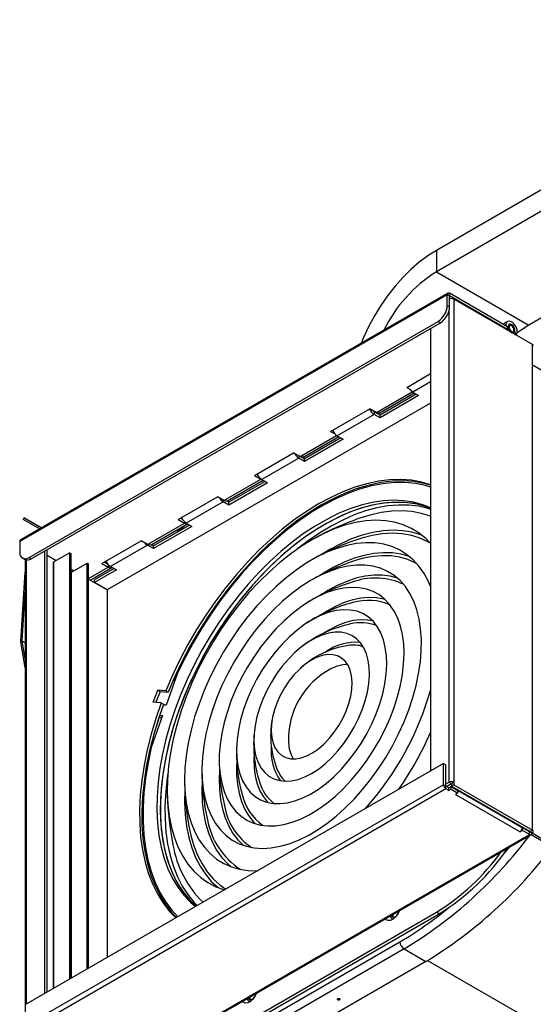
# Model space of a CAD drawing. Header units: millimetres. Extents: x 87 to 346, y 25 to 261.
# Tile 4 of 12: x 245 to 277, y 60 to 121. Entities that reach past the tile are written whole.
import ezdxf

# ---------------------------------------------------------------- set-up
doc = ezdxf.new("R2010")
doc.units = ezdxf.units.MM

msp = doc.modelspace()

# ---------------------------------------------------------------- linework, layer by layer
at = {"color": 7, "linetype": 'Continuous', "lineweight": 25}
for p, q in [((295.376, 120.501), (270.91, 106.378)), ((295.376, 119.195), (270.91, 105.071)), ((299.618, 115.113), (276.566, 101.806)), ((270.91, 106.378), (270.91, 105.071)), ((270.91, 105.071), (276.566, 101.806)), ((271.574, 103.67), (245.411, 88.567)), ((271.616, 103.762), (245.453, 88.658)), ((271.574, 103.017), (271.574, 103.67)), ((271.574, 103.67), (271.716, 103.589)), ((271.716, 103.589), (271.716, 103.752)), ((275.251, 101.711), (271.716, 103.752)), ((271.716, 102.935), (271.716, 103.589)), ((275.251, 101.548), (271.716, 103.589)), ((271.97, 103.393), (271.97, 73.834)), ((276.779, 100.617), (271.97, 103.393)), ((271.574, 103.017), (271.716, 102.935)), ((245.977, 87.587), (271.009, 102.037)), ((246.118, 87.505), (271.15, 101.956)), ((271.009, 102.037), (271.15, 101.956)), ((275.256, 102.03), (274.977, 101.869)), ((270.556, 101.613), (270.556, 74.52)), ((275.209, 101.523), (275.251, 101.548)), ((275.217, 101.528), (275.223, 101.515)), ((275.251, 101.548), (275.251, 101.711)), ((275.401, 101.778), (275.294, 101.717)), ((275.504, 101.353), (275.611, 101.415)), ((275.583, 101.307), (275.689, 101.368)), ((275.689, 101.368), (275.812, 101.216)), ((275.777, 101.195), (275.812, 101.216)), ((276.779, 70.895), (276.779, 100.617)), ((269.099, 97.996), (270.556, 98.837)), ((267.453, 96.44), (269.553, 97.652)), ((269.099, 97.996), (269.327, 97.865)), ((269.467, 97.702), (269.821, 97.498)), ((269.679, 97.58), (267.459, 96.298)), ((269.821, 97.498), (267.459, 96.135)), ((270.556, 97.025), (250.757, 85.595)), ((264.433, 95.302), (266.837, 96.69)), ((267.233, 96.461), (266.837, 96.69)), ((267.103, 96.503), (267.132, 96.52)), ((267.105, 96.502), (267.105, 96.339)), ((267.459, 96.298), (267.105, 96.502)), ((267.183, 96.457), (267.211, 96.474)), ((267.411, 96.366), (267.444, 96.435)), ((267.105, 96.339), (264.843, 95.033)), ((267.459, 96.135), (267.105, 96.339)), ((267.369, 96.419), (267.411, 96.366)), ((267.376, 96.346), (267.411, 96.366)), ((267.459, 96.135), (267.459, 96.298)), ((264.433, 95.302), (264.704, 95.146)), ((262.786, 93.745), (264.929, 94.983)), ((265.055, 94.91), (262.834, 93.628)), ((265.196, 94.828), (262.834, 93.465)), ((264.843, 95.033), (265.196, 94.828)), ((259.766, 92.608), (262.17, 93.996)), ((262.481, 93.669), (260.218, 92.363)), ((262.566, 93.767), (262.17, 93.996)), ((262.834, 93.465), (262.481, 93.669)), ((262.834, 93.628), (262.658, 93.73)), ((262.752, 93.676), (262.787, 93.697)), ((262.758, 93.733), (262.787, 93.697)), ((262.787, 93.697), (262.82, 93.765)), ((262.834, 93.465), (262.834, 93.628)), ((257.899, 91.073), (260.162, 92.379)), ((258.119, 91.051), (260.304, 92.313)), ((260.43, 92.24), (258.21, 90.959)), ((259.766, 92.608), (260.162, 92.379)), ((259.907, 92.69), (259.946, 92.667)), ((259.939, 92.682), (259.93, 92.676)), ((260.162, 92.379), (260.254, 92.342)), ((260.218, 92.363), (260.572, 92.159)), ((260.572, 92.159), (258.21, 90.795)), ((255.099, 89.914), (257.503, 91.302)), ((257.899, 91.073), (257.503, 91.302)), ((258.21, 90.959), (258.078, 91.035)), ((258.127, 91.006), (258.162, 91.027)), ((258.135, 91.061), (258.162, 91.027)), ((258.162, 91.027), (258.195, 91.095)), ((257.856, 90.999), (255.594, 89.693)), ((258.21, 90.795), (257.856, 90.999)), ((258.21, 90.795), (258.21, 90.959)), ((245.683, 90.013), (245.623, 89.909)), ((246.621, 89.333), (245.623, 89.909)), ((246.741, 89.402), (245.683, 90.013)), ((245.725, 89.989), (245.683, 90.013)), ((245.725, 89.989), (246.741, 89.402)), ((255.099, 89.914), (255.495, 89.685)), ((255.24, 89.995), (255.364, 89.924)), ((255.314, 90.012), (255.263, 89.982)), ((255.307, 90.028), (255.294, 90.026)), ((253.232, 88.379), (255.495, 89.685)), ((253.452, 88.357), (255.68, 89.643)), ((255.806, 89.571), (253.585, 88.289)), ((255.947, 89.489), (253.585, 88.126)), ((255.594, 89.693), (255.947, 89.489)), ((250.432, 87.22), (252.836, 88.607)), ((253.232, 88.379), (252.836, 88.607)), ((245.411, 88.567), (245.411, 87.913)), ((247.08, 60.967), (247.08, 88.06)), ((253.232, 88.33), (250.969, 87.024)), ((253.585, 88.126), (253.232, 88.33)), ((253.585, 88.289), (253.46, 88.362)), ((253.503, 88.337), (253.538, 88.357)), ((253.511, 88.391), (253.538, 88.357)), ((253.538, 88.357), (253.571, 88.426)), ((253.585, 88.126), (253.585, 88.289)), ((245.577, 87.547), (245.719, 87.466)), ((245.749, 87.451), (245.749, 58.812)), ((245.977, 87.587), (246.118, 87.505)), ((246.939, 60.886), (246.939, 87.979)), ((247.08, 87.718), (247.646, 87.391)), ((248.466, 87.864), (247.504, 87.309)), ((248.466, 61.768), (248.466, 87.864)), ((248.466, 87.864), (248.551, 87.816)), ((248.551, 61.817), (248.551, 87.816)), ((247.446, 87.228), (247.446, 61.179)), ((248.551, 86.869), (248.721, 86.771)), ((248.579, 86.689), (249.541, 87.244)), ((249.541, 62.388), (249.541, 87.244)), ((249.541, 87.244), (249.626, 87.195)), ((249.626, 62.437), (249.626, 87.195)), ((249.712, 86.198), (251.048, 86.969)), ((251.181, 86.901), (249.979, 86.207)), ((251.323, 86.819), (249.979, 86.044)), ((250.432, 87.22), (250.828, 86.991)), ((250.573, 87.301), (250.801, 87.17)), ((250.681, 87.337), (250.596, 87.288)), ((250.681, 87.337), (250.627, 87.332)), ((250.673, 87.359), (250.681, 87.337)), ((250.969, 87.024), (251.323, 86.819)), ((245.47, 82.435), (245.749, 86.694)), ((249.626, 86.248), (250.757, 85.595)), ((249.979, 86.044), (249.979, 86.207)), ((250.757, 85.595), (249.979, 86.044)), ((250.757, 85.595), (250.757, 85.595)), ((250.757, 85.595), (250.757, 63.09)), ((245.555, 82.477), (245.749, 85.441)), ((245.555, 82.477), (245.47, 82.435)), ((245.555, 82.477), (245.472, 82.411)), ((245.749, 80.846), (245.472, 82.411)), ((245.749, 81.383), (245.555, 82.477)), ((245.555, 82.477), (245.749, 82.365)), ((255.066, 80.508), (254.376, 78.546)), ((254.815, 80.016), (254.781, 80.02)), ((254.815, 80.016), (254.786, 80.032)), ((253.574, 78.732), (253.857, 79.461)), ((253.998, 79.379), (253.741, 78.717)), ((254.35, 79.417), (253.857, 79.461)), ((253.857, 79.461), (253.998, 79.379)), ((253.998, 79.379), (254.491, 79.335)), ((254.35, 79.417), (254.491, 79.335)), ((254.067, 78.688), (253.574, 78.732)), ((254.067, 78.688), (254.209, 78.606)), ((254.376, 78.546), (254.187, 78.548)), ((254.152, 77.907), (253.462, 75.944)), ((253.922, 77.789), (254.11, 77.787)), ((253.962, 77.909), (254.152, 77.907)), ((253.897, 77.649), (253.88, 77.658)), ((271.348, 74.977), (245.807, 60.233)), ((253.218, 74.771), (253.159, 74.805)), ((271.348, 74.977), (271.489, 74.895)), ((271.348, 73.671), (271.348, 74.977)), ((271.489, 73.589), (271.489, 74.895)), ((271.348, 73.671), (245.807, 58.926)), ((271.348, 73.671), (271.489, 73.589)), ((271.489, 73.72), (271.687, 73.834)), ((271.489, 73.426), (271.489, 73.589)), ((271.659, 73.491), (271.489, 73.589)), ((271.518, 73.573), (271.829, 73.752)), ((271.659, 73.491), (271.801, 73.572)), ((271.687, 73.834), (271.829, 73.752)), ((271.801, 73.409), (271.801, 73.572)), ((271.801, 73.572), (272.225, 73.328)), ((271.97, 73.834), (271.829, 73.752)), ((271.829, 73.752), (271.829, 73.589)), ((271.97, 73.671), (271.829, 73.589)), ((271.829, 73.589), (276.637, 70.813)), ((271.97, 73.834), (271.97, 73.671)), ((271.97, 73.671), (276.779, 70.895)), ((271.489, 73.426), (245.949, 58.681)), ((271.659, 73.328), (271.489, 73.426)), ((271.659, 73.328), (271.659, 73.491)), ((271.659, 73.328), (271.801, 73.409)), ((271.801, 73.409), (272.225, 73.164)), ((272.083, 73.442), (272.083, 73.409)), ((272.225, 73.164), (272.083, 73.083)), ((272.083, 73.083), (272.09, 73.087)), ((272.083, 73.083), (272.083, 73.083)), ((272.083, 73.083), (276.043, 70.797)), ((272.083, 73.083), (272.083, 73.083)), ((272.225, 73.36), (272.225, 73.328)), ((272.225, 73.164), (272.225, 73.328)), ((272.225, 73.328), (276.185, 71.042)), ((272.225, 73.32), (272.225, 73.328)), ((250.785, 55.726), (276.609, 70.633)), ((250.885, 55.716), (276.709, 70.624)), ((276.185, 70.878), (276.043, 70.797)), ((276.043, 70.797), (276.043, 70.797)), ((276.043, 70.797), (276.043, 70.797)), ((276.185, 71.042), (276.185, 71.074)), ((276.185, 70.878), (276.185, 71.042)), ((276.609, 70.797), (276.185, 71.042)), ((276.185, 71.042), (276.185, 71.042)), ((276.609, 70.633), (276.185, 70.878)), ((276.609, 70.797), (276.637, 70.813)), ((276.609, 70.633), (276.609, 70.797)), ((276.75, 70.715), (276.609, 70.797)), ((276.779, 70.895), (276.637, 70.813)), ((276.637, 70.813), (276.779, 70.731)), ((276.75, 70.715), (276.779, 70.731)), ((256.768, 57.71), (270.91, 65.874)), ((256.937, 57.612), (271.079, 65.776)), ((268.607, 65.887), (268.556, 65.917)), ((271.079, 65.776), (270.91, 65.874)), ((259.341, 58.673), (268.675, 64.061)), ((268.93, 63.62), (259.596, 58.232)), ((268.93, 63.62), (270.259, 62.853)), ((270.259, 62.853), (260.925, 57.465)), ((264.874, 60.565), (264.87, 60.56))]:
    msp.add_line(p, q, dxfattribs=at)
at = {"color": 1, "linetype": 'Continuous', "lineweight": 25}
for p, q in [((271.687, 73.834), (271.687, 102.715)), ((276.837, 99.35), (278.061, 98.643)), ((270.556, 98.331), (269.467, 97.702)), ((267.233, 96.461), (269.427, 97.728)), ((262.566, 93.767), (264.802, 95.058)), ((262.481, 93.816), (262.481, 93.669)), ((260.162, 92.401), (260.162, 92.379)), ((257.856, 91.098), (257.856, 90.999)), ((262.722, 90.069), (262.787, 90.031)), ((255.495, 89.767), (255.495, 89.685)), ((253.232, 88.379), (253.232, 88.33)), ((245.807, 87.433), (245.807, 60.233)), ((247.504, 61.212), (247.504, 87.309)), ((249.626, 86.297), (250.828, 86.991)), ((250.828, 87.139), (250.828, 86.991)), ((248.579, 61.833), (248.579, 86.689)), ((256.131, 82.595), (256.148, 82.585)), ((256.113, 82.564), (256.13, 82.554)), ((253.15, 74.752), (253.209, 74.717)), ((272.225, 73.328), (272.225, 73.328)), ((276.712, 70.625), (278.006, 69.878)), ((276.763, 70.722), (278.061, 69.973)), ((274.95, 69.342), (275.406, 69.872)), ((268.505, 65.887), (268.589, 65.839)), ((270.372, 62.918), (315.401, 36.924))]:
    msp.add_line(p, q, dxfattribs=at)
at = {"color": 7, "linetype": 'Continuous', "lineweight": 25, "flags": 128}
for points in [[(270.91, 106.378), (270.383, 106.044), (269.861, 105.653), (269.35, 105.21), (268.853, 104.718), (268.376, 104.182), (267.924, 103.608), (267.5, 103.001), (267.11, 102.366), (266.755, 101.711), (266.441, 101.04), (266.296, 100.691)], [(275.812, 101.216), (275.857, 101.345), (275.845, 101.514), (275.78, 101.697), (275.67, 101.863), (275.534, 101.987), (275.394, 102.048), (275.271, 102.037), (275.186, 101.956), (275.152, 101.817), (275.153, 101.767)], [(275.689, 101.368), (275.716, 101.445), (275.709, 101.547), (275.67, 101.657), (275.604, 101.757), (275.523, 101.831), (275.439, 101.868), (275.365, 101.861), (275.314, 101.812), (275.294, 101.729), (275.307, 101.624), (275.353, 101.515), (275.423, 101.419), (275.499, 101.356)], [(275.654, 101.511), (275.643, 101.583), (275.611, 101.657), (275.563, 101.722), (275.506, 101.768), (275.449, 101.788), (275.401, 101.778), (275.369, 101.741), (275.357, 101.682), (275.369, 101.61), (275.401, 101.536), (275.449, 101.471), (275.506, 101.425), (275.563, 101.405), (275.611, 101.415), (275.643, 101.452), (275.654, 101.511)], [(276.566, 101.806), (276.091, 101.5), (275.854, 101.325)], [(269.467, 97.702), (269.328, 97.815), (269.302, 97.844)], [(266.999, 96.596), (267.022, 96.57), (267.105, 96.502)], [(267.453, 96.44), (267.355, 96.42), (267.233, 96.461)], [(262.786, 93.745), (262.688, 93.726), (262.566, 93.767)], [(270.556, 92.035), (270.001, 92.197), (269.377, 92.307), (268.726, 92.353), (268.051, 92.332), (267.357, 92.247), (266.646, 92.096), (265.921, 91.881), (265.185, 91.602), (264.443, 91.262), (263.697, 90.86), (262.951, 90.401), (262.209, 89.884), (261.474, 89.314), (260.749, 88.692), (260.037, 88.021), (259.343, 87.305), (258.669, 86.547), (258.018, 85.75), (257.393, 84.918), (256.798, 84.055), (256.234, 83.165), (255.705, 82.252), (255.214, 81.32), (254.761, 80.373), (254.35, 79.417)], [(270.556, 92.001), (270.143, 92.115), (269.518, 92.226), (268.867, 92.271), (268.193, 92.251), (267.498, 92.165), (266.787, 92.014), (266.062, 91.799), (265.327, 91.521), (264.584, 91.18), (263.839, 90.779), (263.093, 90.319), (262.351, 89.803), (261.615, 89.232), (260.89, 88.61), (260.179, 87.94), (259.484, 87.223), (258.81, 86.465), (258.159, 85.668), (257.534, 84.836), (256.939, 83.973), (256.376, 83.083), (255.847, 82.17), (255.355, 81.238), (254.902, 80.292), (254.491, 79.335)], [(270.556, 91.897), (270.233, 91.992), (269.619, 92.116), (268.978, 92.175), (268.314, 92.17), (267.629, 92.099), (266.927, 91.964), (266.21, 91.764), (265.482, 91.502), (264.747, 91.178), (264.007, 90.793), (263.267, 90.35), (262.529, 89.85), (261.798, 89.296), (261.075, 88.69), (260.366, 88.036), (259.673, 87.336), (258.998, 86.593), (258.347, 85.811), (257.72, 84.993), (257.122, 84.143), (256.555, 83.266), (256.022, 82.365), (255.525, 81.445), (255.066, 80.508)], [(270.556, 90.618), (270.083, 90.807), (269.512, 90.964), (268.914, 91.057), (268.29, 91.085), (267.644, 91.049), (266.979, 90.949), (266.299, 90.784), (265.606, 90.556), (264.904, 90.267), (264.197, 89.917), (263.488, 89.508), (262.782, 89.043), (262.08, 88.523), (261.387, 87.951), (260.706, 87.33), (260.041, 86.664), (259.395, 85.955), (258.771, 85.206), (258.172, 84.423), (257.601, 83.608), (257.062, 82.766), (256.556, 81.901), (256.087, 81.017), (255.656, 80.118), (255.266, 79.21), (254.918, 78.296), (254.615, 77.381), (254.358, 76.47), (254.149, 75.567), (253.987, 74.677), (253.875, 73.804), (253.812, 72.953), (253.799, 72.127), (253.836, 71.331), (253.923, 70.569), (254.06, 69.845), (254.245, 69.162), (254.478, 68.523), (254.758, 67.933), (255.082, 67.393), (255.451, 66.907), (255.861, 66.476), (256.167, 66.213)], [(257.626, 91.23), (257.718, 91.112), (257.856, 90.999)], [(258.119, 91.051), (258.021, 91.031), (257.899, 91.073)], [(270.556, 90.588), (270.295, 90.685), (269.724, 90.842), (269.126, 90.934), (268.502, 90.963), (267.856, 90.927), (267.191, 90.826), (266.511, 90.662), (265.818, 90.434), (265.116, 90.144), (264.409, 89.794), (263.701, 89.386), (262.994, 88.92), (262.292, 88.4), (261.599, 87.829), (260.918, 87.208), (260.253, 86.541), (259.607, 85.832), (258.983, 85.084), (258.384, 84.301), (257.813, 83.486), (257.274, 82.644), (256.768, 81.778), (256.299, 80.894), (255.868, 79.996), (255.478, 79.087), (255.13, 78.173), (254.827, 77.259), (254.57, 76.348), (254.361, 75.445), (254.199, 74.555), (254.087, 73.682), (254.024, 72.83), (254.011, 72.005), (254.048, 71.209), (254.136, 70.447), (254.272, 69.723), (254.457, 69.039), (254.69, 68.401), (254.97, 67.81), (255.294, 67.27), (255.663, 66.784), (256.073, 66.354), (256.205, 66.235)], [(270.556, 90.588), (270.116, 90.742), (269.537, 90.878), (268.93, 90.951), (268.299, 90.958), (267.647, 90.902), (266.976, 90.781), (266.291, 90.596), (265.595, 90.349), (264.892, 90.04), (264.184, 89.671), (263.475, 89.244), (262.77, 88.761), (262.07, 88.224), (261.381, 87.636), (260.705, 87.001), (260.045, 86.32), (259.406, 85.598), (258.789, 84.838), (258.199, 84.045), (257.638, 83.221), (257.109, 82.371), (256.615, 81.499), (256.157, 80.61), (255.739, 79.708), (255.363, 78.797), (255.029, 77.882), (254.741, 76.968), (254.499, 76.059), (254.304, 75.16), (254.158, 74.275), (254.061, 73.408), (254.015, 72.565), (254.018, 71.748), (254.071, 70.963), (254.174, 70.212), (254.326, 69.501), (254.526, 68.831), (254.774, 68.208), (255.068, 67.633), (255.407, 67.11), (255.789, 66.641), (256.205, 66.235)], [(270.556, 90.529), (270.399, 90.578), (269.82, 90.715), (269.213, 90.787), (268.582, 90.795), (267.929, 90.738), (267.259, 90.617), (266.574, 90.433), (265.878, 90.185), (265.175, 89.876), (264.467, 89.507), (263.758, 89.08), (263.053, 88.597), (262.432, 88.124)], [(270.556, 90.109), (270.548, 90.112), (269.995, 90.283), (269.414, 90.39), (268.806, 90.434), (268.176, 90.413), (267.527, 90.328), (266.861, 90.179), (266.351, 90.026)], [(270.556, 88.436), (270.273, 88.722), (269.845, 89.068), (269.379, 89.354), (268.878, 89.577), (268.345, 89.736), (267.783, 89.831), (267.195, 89.86), (266.585, 89.824), (265.956, 89.723), (265.311, 89.557), (264.655, 89.328), (263.991, 89.036), (263.322, 88.684), (262.654, 88.273), (261.989, 87.806), (261.331, 87.285), (260.685, 86.714), (260.053, 86.095), (259.439, 85.433), (258.848, 84.73), (258.282, 83.992), (257.745, 83.222), (257.239, 82.424), (256.768, 81.604), (256.334, 80.765), (255.94, 79.914), (255.587, 79.054), (255.279, 78.19), (255.017, 77.328), (254.802, 76.472), (254.635, 75.628), (254.518, 74.8), (254.451, 73.993), (254.435, 73.211), (254.469, 72.459), (254.554, 71.742), (254.688, 71.063), (254.872, 70.426), (255.104, 69.835), (255.383, 69.294), (255.706, 68.805), (256.074, 68.371), (256.482, 67.995), (256.929, 67.679), (257.413, 67.425), (257.93, 67.234), (257.933, 67.233)], [(255.664, 89.634), (255.54, 89.538), (255.048, 89.133)], [(255.495, 89.685), (255.617, 89.643), (255.673, 89.647)], [(270.03, 88.929), (269.939, 88.964), (269.406, 89.124), (268.844, 89.218), (268.256, 89.248), (267.646, 89.212), (267.017, 89.111), (266.372, 88.945), (265.716, 88.716), (265.051, 88.424), (264.383, 88.072), (263.819, 87.729)], [(270.537, 88.457), (270.342, 88.567), (269.849, 88.786), (269.325, 88.943), (268.772, 89.036), (268.193, 89.065), (267.593, 89.03), (266.974, 88.93), (266.339, 88.767), (266.215, 88.728)], [(253.064, 88.476), (253.093, 88.442), (253.232, 88.33)], [(253.452, 88.357), (253.354, 88.337), (253.232, 88.379)], [(270.556, 85.806), (270.424, 86.111), (270.154, 86.609), (269.84, 87.053), (269.483, 87.442), (269.086, 87.772), (268.652, 88.042), (268.182, 88.25), (267.681, 88.394), (267.151, 88.474), (266.596, 88.488), (266.019, 88.438), (265.424, 88.323), (264.816, 88.143), (264.198, 87.901), (263.573, 87.598), (262.947, 87.235), (262.322, 86.815), (261.704, 86.341), (261.096, 85.816), (260.503, 85.243), (259.927, 84.626), (259.373, 83.968), (258.844, 83.276), (258.344, 82.551), (257.875, 81.8), (257.442, 81.028), (257.047, 80.239), (256.692, 79.438), (256.38, 78.63), (256.112, 77.822), (255.891, 77.018), (255.718, 76.222), (255.593, 75.442), (255.519, 74.68), (255.495, 73.944), (255.521, 73.236), (255.598, 72.562), (255.724, 71.927), (255.899, 71.334), (256.122, 70.787), (256.392, 70.289), (256.706, 69.845), (257.062, 69.456), (257.459, 69.126), (257.894, 68.856), (258.364, 68.648), (258.865, 68.504), (259.395, 68.424), (259.95, 68.41), (259.973, 68.41)], [(269.277, 87.625), (269.243, 87.638), (268.741, 87.782), (268.211, 87.861), (267.656, 87.876), (267.08, 87.825), (266.485, 87.71), (265.877, 87.531), (265.258, 87.289), (264.634, 86.985), (264.007, 86.622), (263.848, 86.521)], [(269.717, 87.199), (269.615, 87.255), (269.154, 87.459), (268.661, 87.601), (268.141, 87.679), (267.596, 87.693), (267.03, 87.644), (266.446, 87.531), (266.077, 87.429)], [(250.828, 86.991), (250.95, 86.949), (251.052, 86.972), (251.055, 86.974)], [(262.474, 70.286), (263.051, 70.568), (263.629, 70.908), (264.204, 71.304), (264.772, 71.753), (265.33, 72.252), (265.872, 72.796), (266.395, 73.383), (266.894, 74.006), (267.367, 74.663), (267.81, 75.348), (268.219, 76.056), (268.592, 76.781), (268.925, 77.519), (269.216, 78.264), (269.463, 79.01), (269.664, 79.751), (269.818, 80.484), (269.924, 81.201), (269.98, 81.898), (269.987, 82.569), (269.944, 83.21), (269.852, 83.815), (269.711, 84.381), (269.522, 84.903), (269.287, 85.377), (269.007, 85.8), (268.685, 86.168), (268.323, 86.479), (267.924, 86.731), (267.49, 86.922), (267.024, 87.049), (266.532, 87.113), (266.015, 87.113), (265.477, 87.049), (264.924, 86.921), (264.358, 86.731), (263.784, 86.479), (263.206, 86.167), (262.629, 85.799), (262.056, 85.376), (261.493, 84.901), (260.943, 84.379), (260.41, 83.813), (259.898, 83.208), (259.411, 82.567), (258.953, 81.896), (258.527, 81.199), (258.136, 80.481), (257.783, 79.749), (257.47, 79.007), (257.201, 78.261), (256.976, 77.517), (256.798, 76.779), (256.668, 76.053), (256.587, 75.346), (256.556, 74.661), (256.574, 74.004), (256.642, 73.381), (256.759, 72.794), (256.924, 72.25), (257.136, 71.752), (257.393, 71.303), (257.694, 70.907), (258.037, 70.567), (258.418, 70.285), (258.835, 70.064), (259.285, 69.904), (259.764, 69.808), (260.27, 69.776), (260.798, 69.809), (261.344, 69.905), (261.904, 70.064), (262.474, 70.286)], [(268.523, 86.319), (268.085, 86.437), (267.592, 86.501), (267.075, 86.501), (266.538, 86.437), (265.984, 86.309), (265.418, 86.118), (264.844, 85.866), (264.267, 85.555), (263.89, 85.321)], [(262.6, 71.575), (263.129, 71.836), (263.659, 72.155), (264.186, 72.53), (264.705, 72.956), (265.211, 73.431), (265.7, 73.95), (266.168, 74.508), (266.61, 75.102), (267.023, 75.724), (267.404, 76.37), (267.747, 77.035), (268.052, 77.712), (268.314, 78.396), (268.532, 79.08), (268.704, 79.759), (268.828, 80.426), (268.904, 81.075), (268.93, 81.702), (268.906, 82.3), (268.833, 82.864), (268.71, 83.389), (268.54, 83.871), (268.324, 84.306), (268.063, 84.688), (267.761, 85.016), (267.419, 85.287), (267.04, 85.497), (266.628, 85.645), (266.187, 85.73), (265.72, 85.751), (265.232, 85.708), (264.726, 85.601), (264.208, 85.431), (263.681, 85.2), (263.151, 84.91), (262.622, 84.562), (262.099, 84.161), (261.586, 83.71), (261.088, 83.213), (260.609, 82.673), (260.153, 82.097), (259.725, 81.488), (259.328, 80.853), (258.966, 80.197), (258.641, 79.525), (258.357, 78.844), (258.117, 78.16), (257.922, 77.477), (257.773, 76.804), (257.673, 76.145), (257.623, 75.506), (257.622, 74.893), (257.67, 74.311), (257.768, 73.766), (257.914, 73.262), (258.108, 72.803), (258.347, 72.394), (258.629, 72.038), (258.951, 71.739), (259.312, 71.498), (259.708, 71.319), (260.135, 71.202), (260.589, 71.149), (261.067, 71.16), (261.565, 71.235), (262.077, 71.374), (262.6, 71.575)], [(267.768, 85.01), (267.689, 85.033), (267.248, 85.118), (266.781, 85.139), (266.292, 85.096), (265.787, 84.989), (265.269, 84.819), (264.742, 84.588), (264.212, 84.297), (263.948, 84.131)], [(262.726, 72.864), (263.206, 73.104), (263.687, 73.402), (264.163, 73.756), (264.63, 74.161), (265.081, 74.614), (265.513, 75.108), (265.92, 75.639), (266.299, 76.201), (266.644, 76.787), (266.952, 77.391), (267.22, 78.008), (267.444, 78.628), (267.623, 79.247), (267.754, 79.858), (267.836, 80.452), (267.869, 81.025), (267.85, 81.57), (267.782, 82.08), (267.664, 82.551), (267.498, 82.977), (267.286, 83.353), (267.03, 83.675), (266.733, 83.94), (266.397, 84.145), (266.028, 84.288), (265.628, 84.366), (265.203, 84.38), (264.756, 84.329), (264.293, 84.213), (263.819, 84.034), (263.339, 83.794), (262.859, 83.496), (262.382, 83.142), (261.916, 82.736), (261.464, 82.284), (261.033, 81.79), (260.625, 81.259), (260.247, 80.697), (259.902, 80.111), (259.594, 79.506), (259.326, 78.89), (259.101, 78.269), (258.923, 77.65), (258.791, 77.04), (258.709, 76.445), (258.677, 75.873), (258.695, 75.328), (258.764, 74.818), (258.882, 74.347), (259.047, 73.921), (259.26, 73.545), (259.516, 73.223), (259.813, 72.958), (260.148, 72.753), (260.518, 72.61), (260.918, 72.532), (261.343, 72.518), (261.79, 72.569), (262.252, 72.685), (262.726, 72.864)], [(267.009, 83.697), (266.689, 83.754), (266.263, 83.768), (265.817, 83.716), (265.354, 83.601), (264.88, 83.422), (264.4, 83.182), (264.027, 82.955)], [(262.853, 74.153), (263.271, 74.365), (263.689, 74.635), (264.101, 74.958), (264.502, 75.33), (264.885, 75.746), (265.246, 76.201), (265.579, 76.686), (265.88, 77.196), (266.144, 77.724), (266.368, 78.262), (266.548, 78.803), (266.683, 79.339), (266.769, 79.862), (266.807, 80.366), (266.795, 80.842), (266.733, 81.285), (266.623, 81.688), (266.466, 82.046), (266.264, 82.353), (266.02, 82.605), (265.737, 82.799), (265.42, 82.932), (265.073, 83.002), (264.7, 83.008), (264.308, 82.95), (263.9, 82.829), (263.484, 82.646), (263.066, 82.405), (262.65, 82.108), (262.242, 81.759), (261.85, 81.365), (261.477, 80.929), (261.129, 80.458), (260.812, 79.959), (260.529, 79.439), (260.284, 78.905), (260.082, 78.365), (259.924, 77.826), (259.814, 77.295), (259.752, 76.781), (259.739, 76.29), (259.776, 75.83), (259.862, 75.406), (259.996, 75.025), (260.176, 74.692), (260.399, 74.412), (260.663, 74.188), (260.963, 74.025), (261.296, 73.923), (261.657, 73.885), (262.04, 73.911), (262.44, 74), (262.853, 74.153)], [(262.979, 75.441), (263.331, 75.626), (263.683, 75.867), (264.026, 76.161), (264.354, 76.502), (264.66, 76.883), (264.937, 77.295), (265.181, 77.731), (265.386, 78.181), (265.548, 78.637), (265.663, 79.089), (265.73, 79.528), (265.747, 79.945), (265.714, 80.331), (265.63, 80.68), (265.499, 80.982), (265.323, 81.234), (265.104, 81.428), (264.849, 81.562), (264.561, 81.633), (264.247, 81.639), (263.914, 81.579), (263.567, 81.456), (263.214, 81.272), (262.863, 81.031), (262.52, 80.736), (262.192, 80.396), (261.886, 80.015), (261.608, 79.603), (261.365, 79.167), (261.16, 78.717), (260.998, 78.261), (260.882, 77.809), (260.816, 77.37), (260.799, 76.953), (260.832, 76.567), (260.915, 76.218), (261.047, 75.915), (261.223, 75.664), (261.441, 75.47), (261.697, 75.336), (261.984, 75.265), (262.298, 75.259), (262.632, 75.319), (262.979, 75.441)], [(254.067, 78.688), (253.733, 77.725), (253.446, 76.764), (253.206, 75.809), (253.014, 74.866), (252.872, 73.938), (252.781, 73.03), (252.739, 72.146), (252.749, 71.29), (252.809, 70.466), (252.92, 69.678), (253.081, 68.929), (253.291, 68.224), (253.549, 67.564), (253.855, 66.954), (254.205, 66.396), (254.6, 65.893), (254.962, 65.517)], [(254.209, 78.606), (253.875, 77.643), (253.587, 76.682), (253.347, 75.728), (253.156, 74.784), (253.014, 73.856), (252.922, 72.948), (252.881, 72.064), (252.89, 71.208), (252.951, 70.384), (253.062, 69.596), (253.222, 68.848), (253.432, 68.142), (253.691, 67.483), (253.996, 66.873), (254.347, 66.315), (254.742, 65.812), (254.998, 65.538)], [(253.462, 75.944), (253.261, 75.005), (253.11, 74.081), (253.008, 73.175), (252.956, 72.292), (252.955, 71.436), (253.004, 70.612), (253.103, 69.821), (253.251, 69.069), (253.449, 68.359), (253.694, 67.695), (253.987, 67.078), (254.325, 66.512), (254.707, 66), (255.083, 65.591)], [(259.748, 75.542), (259.738, 75.26), (259.756, 74.716), (259.824, 74.205), (259.942, 73.735), (260.108, 73.309), (260.32, 72.933), (260.577, 72.61), (260.597, 72.589)], [(258.69, 75.023), (258.683, 74.894), (258.682, 74.281), (258.731, 73.699), (258.829, 73.154), (258.975, 72.65), (259.168, 72.191), (259.407, 71.782), (259.689, 71.426), (259.839, 71.276)], [(254.474, 74.339), (254.441, 74.112), (254.344, 73.245), (254.297, 72.401), (254.301, 71.585), (254.354, 70.799), (254.456, 70.049), (254.608, 69.337), (254.809, 68.668), (255.057, 68.044), (255.351, 67.47), (255.69, 66.947), (256.072, 66.478), (256.27, 66.273)], [(257.631, 74.478), (257.616, 74.049), (257.635, 73.392), (257.702, 72.768), (257.819, 72.182), (257.984, 71.638), (258.197, 71.139), (258.454, 70.691), (258.755, 70.295), (259.083, 69.967)], [(256.57, 73.914), (256.555, 73.331), (256.582, 72.624), (256.658, 71.95), (256.785, 71.315), (256.96, 70.721), (257.183, 70.174), (257.452, 69.677), (257.766, 69.232), (258.123, 68.844), (258.329, 68.661)], [(255.51, 73.335), (255.495, 72.599), (255.53, 71.847), (255.614, 71.13), (255.749, 70.451), (255.933, 69.814), (256.165, 69.223), (256.443, 68.682), (256.767, 68.193), (257.134, 67.759), (257.543, 67.383), (257.576, 67.356)], [(255.842, 70.761), (255.886, 70.569), (256.067, 69.942), (256.295, 69.361), (256.569, 68.828), (256.888, 68.347), (257.249, 67.92), (257.651, 67.55), (258.021, 67.283)], [(268.647, 65.97), (268.644, 65.96), (268.545, 65.757), (268.411, 65.578), (268.255, 65.442), (268.095, 65.365), (267.948, 65.355), (267.83, 65.412), (267.782, 65.47)], [(268.143, 65.679), (268.156, 65.641), (268.21, 65.58), (268.29, 65.564), (268.385, 65.597), (268.479, 65.673), (268.56, 65.782), (268.613, 65.905), (268.626, 65.957)], [(259.895, 60.917), (259.891, 60.907), (259.793, 60.704), (259.658, 60.525), (259.503, 60.39), (259.343, 60.313), (259.195, 60.302), (259.077, 60.36), (259.03, 60.418)], [(259.391, 60.626), (259.403, 60.589), (259.457, 60.527), (259.537, 60.511), (259.632, 60.544), (259.727, 60.621), (259.807, 60.729), (259.861, 60.853), (259.873, 60.904)], [(264.976, 60.571), (264.991, 60.558), (264.997, 60.542), (264.991, 60.527), (264.976, 60.514), (264.954, 60.506), (264.928, 60.503), (264.901, 60.506), (264.879, 60.514), (264.864, 60.527), (264.858, 60.542), (264.864, 60.558), (264.879, 60.571), (264.901, 60.579), (264.928, 60.582), (264.954, 60.579), (264.976, 60.571)], [(264.986, 60.559), (264.986, 60.559), (264.985, 60.56)]]:
    msp.add_lwpolyline(points, dxfattribs=at)
at = {"color": 1, "linetype": 'Continuous', "lineweight": 25, "flags": 128}
msp.add_lwpolyline([(264.87, 60.56), (264.869, 60.559), (264.865, 60.545), (264.869, 60.531), (264.883, 60.52), (264.903, 60.512), (264.928, 60.509), (264.952, 60.512), (264.972, 60.52), (264.986, 60.531), (264.99, 60.545), (264.986, 60.559)], dxfattribs=at)
at = {"color": 7, "linetype": 'Continuous', "lineweight": 25}
for centre, radius, start, end in [((275.651, 97.555), 8.887, 122.24377, 153.70202), ((271.661, 103.684), 0.0873, 50.79513, 189.21377), ((271.828, 103.114), 0.313, 62.92795, 110.96959), ((270.346, 103.073), 1.229, 302.60554, 357.3944), ((270.488, 102.991), 1.229, 302.60554, 357.3944), ((276.737, 100.525), 0.101, 5.69797, 65.62242), ((267.523, 96.987), 0.772, 203.60143, 237.17639), ((265.261, 95.681), 0.772, 203.60143, 237.17639), ((262.894, 94.312), 0.764, 206.32583, 237.26341), ((260.636, 93.011), 0.772, 203.60143, 237.17639), ((256.011, 90.341), 0.771, 203.98504, 237.18704), ((271.862, 73.491), 17.43, 108.43226, 118.60211), ((245.509, 88.577), 0.0986, 125.01384, 186.29721), ((270.943, 74.021), 15.448, 107.82155, 119.31357), ((279.063, 69.337), 26.495, 133.87458, 156.23154), ((245.756, 87.857), 0.349, 170.78637, 309.20306), ((245.884, 87.832), 0.402, 245.69253, 305.61761), ((270.023, 74.552), 13.468, 107.03676, 120.24915), ((247.546, 87.218), 0.101, 114.37677, 174.30513), ((251.387, 87.672), 0.772, 203.60143, 237.17639), ((248.53, 86.778), 0.102, 281.94278, 298.94104), ((267.182, 82.337), 3.989, 64.57282, 108.16049), ((269.104, 75.083), 11.489, 105.99084, 121.53625), ((268.185, 75.613), 9.513, 104.52698, 123.42438), ((266.738, 81.664), 3.296, 66.12633, 106.56551), ((267.266, 76.144), 7.542, 102.33092, 126.48858), ((266.292, 80.975), 2.616, 68.59453, 104.08242), ((245.574, 82.428), 0.104, 175.81269, 189.54272), ((266.346, 76.675), 5.581, 98.66695, 132.54896), ((265.937, 79.352), 3.038, 84.15757, 126.36622), ((265.837, 80.211), 2.008, 73.26346, 99.50153), ((265.498, 78.884), 2.148, 90.7204, 119.25435), ((266.691, 76.476), 4.833, 117.63977, 182.36561), ((252.82, 84.475), 18.421, 318.29674, 344.33229), ((266.346, 76.675), 5.581, 167.45641, 201.33843), ((275.917, 70.318), 23.209, 161.58855, 166.63585), ((267.266, 76.144), 7.542, 173.5168, 197.67445), ((250.903, 85.589), 21.5, 325.45631, 336.07594), ((268.185, 75.613), 9.513, 176.581, 195.4784), ((263.874, 75.704), 3.088, 173.996, 215.49101), ((263.954, 76.29), 2.092, 180.36626, 209.66971), ((269.104, 75.083), 11.489, 178.46913, 194.01454), ((270.023, 74.552), 13.468, 179.75623, 192.96862), ((263, 75.328), 1.974, 200.27362, 226.97236), ((270.943, 74.021), 15.448, 180.69181, 192.18383), ((262.561, 74.549), 2.577, 195.64304, 231.69082), ((271.655, 73.685), 0.307, 182.60604, 237.39347), ((271.829, 73.561), 0.307, 62.60968, 117.38983), ((271.862, 73.491), 17.43, 181.40327, 191.57312), ((262.223, 73.841), 3.296, 193.44385, 233.87504), ((261.705, 73.015), 3.816, 190.80049, 236.47696), ((261.431, 72.353), 4.606, 190.29808, 236.93286), ((275.877, 71.056), 0.307, 302.60578, 357.39422), ((276.664, 70.701), 0.0873, 230.79646, 9.21281), ((276.748, 70.813), 0.0873, 290.78465, 69.21683), ((261.055, 71.032), 6.354, 189.40535, 225.79395), ((256.117, 86.233), 27.324, 301.16947, 323.23525), ((263.774, 77.509), 13.649, 301.52027, 324.39802), ((263.853, 77.528), 13.796, 301.58727, 325.93149), ((268.511, 65.679), 0.263, 165.59941, 206.14119), ((268.25, 65.651), 0.179, 184.45011, 289.26144), ((269.228, 64.086), 0.553, 182.60569, 237.39431), ((259.497, 60.598), 0.179, 184.44926, 289.2623), ((259.759, 60.626), 0.263, 165.60559, 206.1364)]:
    msp.add_arc(centre, radius, start, end, dxfattribs=at)
at = {"color": 1, "linetype": 'Continuous', "lineweight": 25}
for centre, radius, start, end in [((254.809, 86.971), 27.288, 301.16293, 323.06358), ((257.381, 83.419), 22.412, 300.26198, 309.4398)]:
    msp.add_arc(centre, radius, start, end, dxfattribs=at)
at = {"color": 7, "linetype": 'Continuous', "lineweight": 25}
for points, knots in [([(264.866, 60.521), (264.866, 60.52), (264.871, 60.515), (264.887, 60.508), (264.913, 60.501), (264.943, 60.501), (264.97, 60.508), (264.991, 60.52), (265.003, 60.535), (265.005, 60.553), (264.998, 60.57), (264.986, 60.578), (264.98, 60.582)], [0, 0, 0, 0, 0.007204, 0.118151, 0.234733, 0.350956, 0.46706, 0.584944, 0.690305, 0.786735, 0.887094, 1, 1, 1, 1]), ([(264.973, 60.57), (264.978, 60.567), (264.983, 60.563), (264.985, 60.56), (264.985, 60.559)], [0, 0, 0, 0, 0.855272, 1, 1, 1, 1])]:
    msp.add_open_spline(points, degree=3, knots=knots, dxfattribs=at)

doc.saveas('drawing.dxf')
